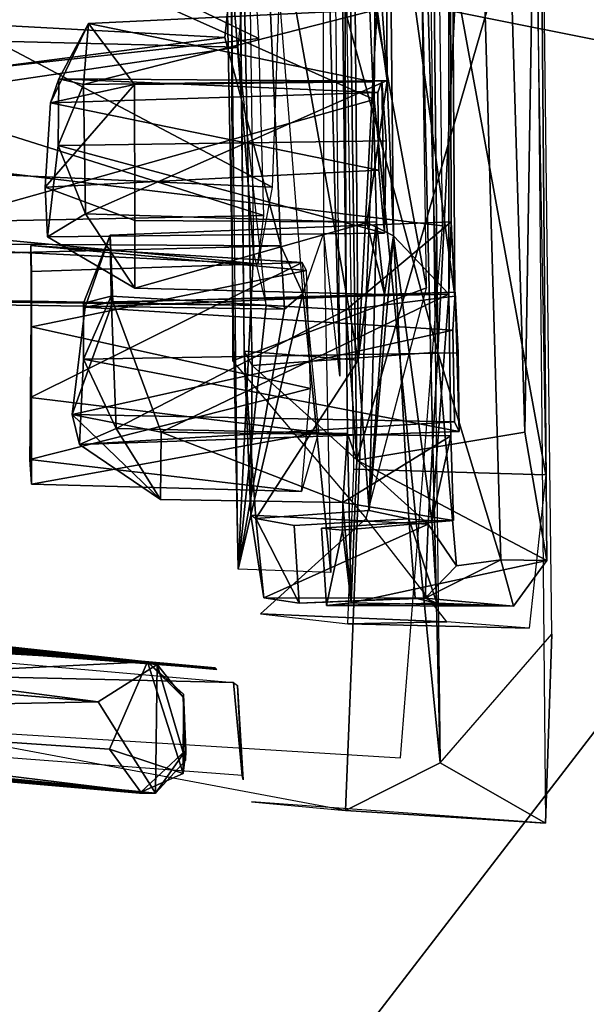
# Model space of a CAD drawing. Header units: millimetres. Extents: x -367 to 317, y -615 to 392.
# Tile 153 of 191: x 74 to 85, y 111 to 131. Entities that reach past the tile are written whole.
import ezdxf

# ---------------------------------------------------------------- set-up
doc = ezdxf.new("R2010")
doc.units = ezdxf.units.MM
doc.layers.add('Fbx_Root', color=7, linetype='Continuous', true_color=0x000000)
doc.styles.add('Default', font='arial.ttf')
doc.dimstyles.new('Default', dxfattribs={"dimscale": 10, "dimtxt": 2.5, "dimasz": 3, "dimexe": 1, "dimexo": 0.5, "dimgap": 0.8, "dimtad": 1, "dimtoh": 1, "dimzin": 1, "dimdsep": 46, "dimtxsty": 'Default', "dimcen": 2.5, "dimadec": 1, "dimazin": 1, "dimtfac": 1, "dimtdec": 4, "dimtix": 1, "dimtofl": 0, "dimtmove": 1, "dimatfit": 3, "dimfxl": 1, "dimtolj": 1, "dimtzin": 1, "dimarcsym": 0})

# ---------------------------------------------------------------- blocks, each defined once
blk = doc.blocks.new('*D1')
at = {"layer": 'Defpoints', "color": 0}
for p in [(-317.816, 295.28), (317.184, 295.28), (-317.816, -604.775)]:
    blk.add_point(p, dxfattribs=at)
at = {"layer": 'Fbx_Root', "color": 0, "lineweight": -2}
for p, q in [((-317.816, 290.28), (-317.816, -614.775)), ((317.184, 290.28), (317.184, -614.775)), ((287.184, -604.775), (-287.816, -604.775))]:
    blk.add_line(p, q, dxfattribs=at)
at = {"layer": 'Fbx_Root', "color": 0}
for points in [[(-287.816, -599.775), (-287.816, -609.775), (-317.816, -604.775)], [(287.184, -609.775), (287.184, -599.775), (317.184, -604.775)]]:
    blk.add_solid(points, dxfattribs=at)
at = {"layer": 'Fbx_Root', "color": 0, "insert": (-0.316, -584.012), "char_height": 25, "attachment_point": 5, "style": 'Default'}
blk.add_mtext('\\A1;635.00', dxfattribs=at)

msp = doc.modelspace()

# ---------------------------------------------------------------- linework, layer by layer
at = {"layer": 'Fbx_Root'}
for points in [[(262.031, 200.251, 77.066), (261.864, 199.266, 96.889), (20.397, 29.818, 150.584), (134.105, 110.737, 100.651)], [(261.864, 199.266, 96.889), (181.087, 142.075, 120.829), (20.397, 29.818, 150.584)], [(208.854, 131.177, 90.294), (287.189, 189.615, 74.337), (34.467, 4.457, 147.586)], [(287.189, 189.615, 74.337), (172.593, 112.085, 133.258), (34.467, 4.457, 147.586)], [(41.763, 187.46, 424.1), (33.522, 140.578, 426.206), (93.813, 128.525, 428.621), (108.64, 178.236, 426.744)], [(81.783, 116.201, 281.003), (80.751, 160.833, 294.228), (80.97, 183.617, 307.919)], [(83.841, 115.025, 330.416), (83.965, 118.713, 328.09), (83.265, 177.127, 349.05)], [(80.751, 160.833, 294.228), (80.492, 129.155, 282.154), (49.592, 142.954, 284.512)], [(80.492, 129.155, 282.154), (80.751, 160.833, 294.228), (81.783, 116.201, 281.003)], [(81.365, 160.862, 299.763), (81.737, 124.221, 285.422), (81.142, 145.498, 292.948)], [(81.365, 160.862, 299.763), (82.444, 138.533, 305.162), (81.737, 124.221, 285.422)], [(94.336, 140.221, 353.813), (68.763, 54.76, 353.821), (43.481, 158.407, 353.85)], [(80.751, 129.526, 298.93), (80.561, 156.399, 311.284), (80.054, 139.486, 292.458)], [(80.875, 126.494, 299.136), (81.951, 125.355, 323.012), (81.953, 143.791, 333.562), (80.561, 156.399, 311.284)], [(80.751, 129.526, 298.93), (80.875, 126.494, 299.136), (80.561, 156.399, 311.284)], [(81.829, 126.686, 334.824), (81.633, 143.113, 339.696), (43.727, 150.787, 341.541), (43.967, 131.257, 336.84)], [(83.85, 121.825, 329.261), (79.767, 144.165, 335.715), (83.386, 148.001, 337.094)], [(81.52, 125.475, 285.307), (77.651, 146.524, 292.866), (77.728, 124.052, 285.101)], [(81.52, 125.475, 285.307), (81.256, 142.971, 291.491), (77.651, 146.524, 292.866)], [(77.798, 138.756, 290.383), (81.142, 145.498, 292.948), (81.737, 124.221, 285.422)], [(77.567, 145.028, 293.369), (77.583, 133.265, 289.988), (77.84, 119.985, 285.106)], [(79.575, 145.101, 335.508), (79.821, 123.75, 329.364), (79.497, 135.883, 328.478)], [(79.767, 144.165, 335.715), (83.85, 121.825, 329.261), (80.097, 121.937, 329.258)], [(82.071, 125.318, 328.092), (79.751, 142.226, 333.182), (81.953, 143.791, 333.562)], [(81.951, 125.355, 323.012), (81.999, 126.769, 325.375), (81.953, 143.791, 333.562)], [(82.071, 125.318, 328.092), (81.953, 143.791, 333.562), (81.999, 126.769, 325.375)], [(49.592, 142.954, 284.512), (80.492, 129.155, 282.154), (50.67, 120.756, 277.114)], [(79.751, 142.226, 333.182), (79.947, 125.048, 328.011), (79.883, 142.192, 334.775)], [(79.751, 142.226, 333.182), (82.071, 125.318, 328.092), (79.947, 125.048, 328.011)], [(80.154, 122.113, 328.956), (83.143, 132.442, 331.794), (79.883, 142.192, 334.775)], [(80.154, 122.113, 328.956), (79.883, 142.192, 334.775), (79.947, 125.048, 328.011)], [(181.087, 142.075, 120.829), (24.374, 28.059, 165.641), (20.397, 29.818, 150.584)], [(183.921, 138.747, 125.672), (24.374, 28.059, 165.641), (181.087, 142.075, 120.829)], [(93.813, 128.525, 428.621), (33.522, 140.578, 426.206), (27.361, 42.199, 429.243)], [(68.763, 54.76, 353.821), (94.336, 140.221, 353.813), (82.689, 61.728, 353.78)], [(82.689, 61.728, 353.78), (94.336, 140.221, 353.813), (89.277, 48.225, 353.748)], [(80.054, 139.486, 292.458), (77.825, 137.318, 291.458), (80.181, 124.062, 286.99)], [(80.054, 139.486, 292.458), (80.181, 124.062, 286.99), (80.469, 129.5, 294.115)], [(80.469, 129.5, 294.115), (80.552, 130.914, 296.46), (80.054, 139.486, 292.458)], [(80.751, 129.526, 298.93), (80.054, 139.486, 292.458), (80.552, 130.914, 296.46)], [(83.702, 139.322, 333.281), (83.864, 120.154, 327.124), (82.97, 120.164, 306.061), (82.444, 138.533, 305.162)], [(83.702, 139.322, 333.281), (83.143, 132.442, 331.794), (83.435, 122.658, 329.098)], [(83.435, 122.658, 329.098), (83.864, 120.154, 327.124), (83.702, 139.322, 333.281)], [(183.921, 138.747, 125.672), (108.849, 81.886, 147.046), (24.374, 28.059, 165.641)], [(77.798, 138.756, 290.383), (78.111, 123.96, 285.337), (77.957, 124.239, 286.982)], [(77.957, 124.239, 286.982), (77.825, 137.318, 291.458), (77.798, 138.756, 290.383)], [(77.798, 138.756, 290.383), (81.737, 124.221, 285.422), (78.111, 123.96, 285.337)], [(81.737, 124.221, 285.422), (82.444, 138.533, 305.162), (82.97, 120.164, 306.061)], [(77.957, 124.239, 286.982), (80.181, 124.062, 286.99), (77.825, 137.318, 291.458)], [(77.578, 130.368, 305.591), (47.484, 132.005, 304.511), (78.225, 136.421, 304.538)], [(78.225, 136.421, 304.538), (78.671, 126.301, 308.397), (77.578, 130.368, 305.591)], [(79.099, 125.365, 313.142), (78.671, 126.301, 308.397), (78.225, 136.421, 304.538)], [(79.511, 126.554, 323.665), (79.497, 135.883, 328.478), (79.821, 123.75, 329.364)], [(77.955, 135.151, 307.72), (70.056, 134.287, 308.209), (78.244, 130.347, 309.26)], [(78.75, 134.369, 326.737), (78.502, 127.444, 322.84), (69.96, 131.965, 325.901)], [(70.056, 134.287, 308.209), (70.189, 129.463, 310.194), (78.244, 130.347, 309.26)], [(78.052, 132.41, 297.395), (78.136, 126.16, 294.059), (77.583, 133.265, 289.988)], [(77.583, 133.265, 289.988), (78.136, 126.16, 294.059), (77.84, 119.985, 285.106)], [(34.331, 13.06, 164.42), (198.942, 133.183, 118.951), (34.959, 9.769, 150.938)], [(34.331, 13.06, 164.42), (137.662, 93.362, 140.126), (198.942, 133.183, 118.951)], [(34.959, 9.769, 150.938), (198.942, 133.183, 118.951), (117.029, 70.125, 105.222)], [(78.052, 132.41, 297.395), (47.517, 130.934, 300.748), (77.837, 130.177, 300.542)], [(83.143, 132.442, 331.794), (80.154, 122.113, 328.956), (83.435, 122.658, 329.098)], [(77.578, 130.368, 305.591), (47.465, 126.482, 307.471), (47.484, 132.005, 304.511)], [(69.96, 131.965, 325.901), (78.502, 127.444, 322.84), (70.216, 127.821, 322.717)], [(34.467, 4.457, 147.586), (109.62, 57.271, 106.826), (208.854, 131.177, 90.294)], [(81.006, 116.298, 332.631), (81.829, 126.686, 334.824), (43.967, 131.257, 336.84), (43.39, 118.619, 334.64)], [(77.837, 130.177, 300.542), (47.517, 130.934, 300.748), (47.559, 125.697, 301.429)], [(74.814, 129.451, 298.645), (80.552, 130.914, 296.46), (74.915, 130.639, 296.464)], [(80.552, 130.914, 296.46), (74.814, 129.451, 298.645), (80.751, 129.526, 298.93)], [(80.469, 129.5, 294.115), (74.915, 130.639, 296.464), (80.552, 130.914, 296.46)], [(74.17, 129.094, 295.276), (74.338, 129.56, 296.991), (74.915, 130.639, 296.464)], [(74.915, 130.639, 296.464), (75.814, 129.451, 294.22), (74.17, 129.094, 295.276)], [(74.814, 129.451, 298.645), (74.915, 130.639, 296.464), (74.338, 129.56, 296.991)], [(74.915, 130.639, 296.464), (80.469, 129.5, 294.115), (75.814, 129.451, 294.22)], [(47.465, 126.482, 307.471), (77.578, 130.368, 305.591), (78.671, 126.301, 308.397)], [(78.244, 130.347, 309.26), (70.189, 129.463, 310.194), (78.337, 126.892, 313.041)], [(47.559, 125.697, 301.429), (78.386, 125.133, 301.06), (77.837, 130.177, 300.542)], [(78.337, 126.892, 313.041), (70.189, 129.463, 310.194), (69.973, 126.724, 314.4)], [(74.17, 129.094, 295.276), (75.814, 129.451, 294.22), (74.071, 127.445, 295.065)], [(75.82, 126.795, 294.222), (74.071, 127.445, 295.065), (75.814, 129.451, 294.22)], [(74.338, 129.56, 296.991), (74.17, 129.094, 295.276), (80.569, 129.29, 295.605)], [(74.338, 129.56, 296.991), (74.319, 128.259, 298.079), (74.814, 129.451, 298.645)], [(74.319, 128.259, 298.079), (74.338, 129.56, 296.991), (80.646, 129.514, 297.06), (80.728, 128.348, 298.005)], [(74.857, 126.921, 298.735), (74.814, 129.451, 298.645), (74.319, 128.259, 298.079)], [(80.646, 129.514, 297.06), (74.338, 129.56, 296.991), (80.569, 129.29, 295.605)], [(74.857, 126.921, 298.735), (80.751, 129.526, 298.93), (74.814, 129.451, 298.645)], [(80.751, 129.526, 298.93), (74.857, 126.921, 298.735), (80.35, 126.751, 298.877)], [(75.82, 126.795, 294.222), (75.814, 129.451, 294.22), (80.469, 129.5, 294.115), (80.54, 126.758, 294.11)], [(80.54, 126.758, 294.11), (80.469, 129.5, 294.115), (80.181, 124.062, 286.99)], [(80.751, 129.526, 298.93), (80.35, 126.751, 298.877), (80.875, 126.494, 299.136)], [(80.569, 129.29, 295.605), (80.588, 127.779, 295.014), (80.696, 126.548, 296.934), (80.646, 129.514, 297.06)], [(80.728, 128.348, 298.005), (80.646, 129.514, 297.06), (80.696, 126.548, 296.934)], [(80.569, 129.29, 295.605), (74.17, 129.094, 295.276), (80.588, 127.779, 295.014)], [(79.934, 115.271, 278.156), (50.67, 120.756, 277.114), (80.492, 129.155, 282.154)], [(74.071, 127.445, 295.065), (80.588, 127.779, 295.014), (74.17, 129.094, 295.276)], [(81.783, 116.201, 281.003), (79.934, 115.271, 278.156), (80.492, 129.155, 282.154)], [(78.591, -49.346, 434.435), (107.947, -12.523, 434.605), (93.813, 128.525, 428.621), (27.361, 42.199, 429.243)], [(80.696, 126.548, 296.934), (74.319, 128.259, 298.079), (80.728, 128.348, 298.005)], [(74.319, 128.259, 298.079), (74.117, 126.474, 296.557), (74.857, 126.921, 298.735)], [(74.319, 128.259, 298.079), (80.696, 126.548, 296.934), (74.117, 126.474, 296.557)], [(70.216, 127.821, 322.717), (78.502, 127.444, 322.84), (78.219, 125.946, 317.564), (69.943, 126.346, 318.06)], [(80.588, 127.779, 295.014), (74.071, 127.445, 295.065), (74.117, 126.474, 296.557), (80.696, 126.548, 296.934)], [(75.82, 126.795, 294.222), (75.821, 125.469, 296.524), (74.117, 126.474, 296.557), (74.071, 127.445, 295.065)], [(74.117, 126.474, 296.557), (75.821, 125.469, 296.524), (74.857, 126.921, 298.735)], [(75.821, 125.469, 296.524), (80.35, 126.751, 298.877), (74.857, 126.921, 298.735)], [(69.973, 126.724, 314.4), (78.219, 125.946, 317.564), (78.337, 126.892, 313.041)], [(81.999, 126.769, 325.375), (75.339, 126.508, 325.301), (75.356, 125.313, 327.451), (79.947, 125.048, 328.011)], [(81.951, 125.355, 323.012), (75.392, 125.206, 323.232), (75.339, 126.508, 325.301), (81.999, 126.769, 325.375)], [(75.821, 125.469, 296.524), (75.82, 126.795, 294.222), (80.54, 126.758, 294.11), (80.698, 125.35, 296.51)], [(80.35, 126.751, 298.877), (75.821, 125.469, 296.524), (80.698, 125.35, 296.51)], [(79.947, 125.048, 328.011), (82.071, 125.318, 328.092), (81.999, 126.769, 325.375)], [(80.181, 124.062, 286.99), (80.397, 121.129, 288.907), (80.54, 126.758, 294.11)], [(80.875, 126.494, 299.136), (80.35, 126.751, 298.877), (80.698, 125.35, 296.51)], [(80.698, 125.35, 296.51), (80.54, 126.758, 294.11), (80.397, 121.129, 288.907)], [(78.219, 125.946, 317.564), (69.973, 126.724, 314.4), (69.943, 126.346, 318.06)], [(79.511, 126.554, 323.665), (79.648, 119.918, 323.563), (79.099, 125.365, 313.142)], [(47.465, 126.482, 307.471), (78.671, 126.301, 308.397), (48.156, 125.514, 306.41)], [(75.339, 126.508, 325.301), (74.82, 125.179, 326.208), (75.356, 125.313, 327.451)], [(74.82, 125.179, 326.208), (75.339, 126.508, 325.301), (74.851, 125.098, 324.283)], [(75.392, 125.206, 323.232), (74.851, 125.098, 324.283), (75.339, 126.508, 325.301)], [(80.397, 121.129, 288.907), (81.173, 120.968, 303.081), (80.875, 126.494, 299.136)], [(80.875, 126.494, 299.136), (80.698, 125.35, 296.51), (80.397, 121.129, 288.907)], [(80.875, 126.494, 299.136), (81.619, 120.928, 313.001), (81.951, 125.355, 323.012)], [(81.619, 120.928, 313.001), (80.875, 126.494, 299.136), (81.173, 120.968, 303.081)], [(48.156, 125.514, 306.41), (78.671, 126.301, 308.397), (78.744, 125.06, 307.76)], [(73.803, 124.716, 323.027), (79.175, 125.819, 323.708), (73.788, 126.307, 324.656)], [(79.087, 125.972, 327.297), (73.788, 126.307, 324.656), (79.175, 125.819, 323.708)], [(79.087, 125.972, 327.297), (73.803, 125.795, 327.054), (73.788, 126.307, 324.656)], [(73.803, 125.795, 327.054), (73.803, 124.716, 323.027), (73.788, 126.307, 324.656)], [(78.386, 125.133, 301.06), (77.84, 119.985, 285.106), (78.136, 126.16, 294.059)], [(78.671, 126.301, 308.397), (79.099, 125.365, 313.142), (78.744, 125.06, 307.76)], [(79.405, 122.654, 327.597), (73.782, 123.338, 327.795), (79.087, 125.972, 327.297)], [(73.803, 125.795, 327.054), (79.087, 125.972, 327.297), (73.782, 123.338, 327.795)], [(73.803, 124.716, 323.027), (73.803, 125.795, 327.054), (73.799, 121.644, 326.109), (73.769, 122.122, 323.727)], [(73.799, 121.644, 326.109), (73.803, 125.795, 327.054), (73.782, 123.338, 327.795)], [(79.175, 125.819, 323.708), (73.803, 124.716, 323.027), (79.249, 123.512, 322.852)], [(173.286, 125.662, 132.913), (27.564, 19.629, 171.121), (172.593, 112.085, 133.258)], [(173.286, 125.662, 132.913), (140.524, 114.812, 138.448), (27.564, 19.629, 171.121)], [(78.386, 125.133, 301.06), (47.559, 125.697, 301.429), (48.156, 125.514, 306.41)], [(48.156, 125.514, 306.41), (78.744, 125.06, 307.76), (78.386, 125.133, 301.06)], [(74.851, 125.098, 324.283), (82.076, 125.391, 325.949), (74.82, 125.179, 326.208)], [(82.076, 125.391, 325.949), (82.134, 124.209, 326.837), (74.82, 124.083, 326.896), (74.82, 125.179, 326.208)], [(74.851, 125.098, 324.283), (82.029, 124.65, 323.946), (82.076, 125.391, 325.949)], [(77.728, 124.052, 285.101), (80.336, 120.974, 285.979), (81.52, 125.475, 285.307)], [(82.065, 122.858, 324.38), (82.152, 122.672, 326.23), (82.076, 125.391, 325.949), (82.029, 124.65, 323.946)], [(82.134, 124.209, 326.837), (82.076, 125.391, 325.949), (82.152, 122.672, 326.23)], [(74.594, 123.004, 324.11), (74.851, 125.098, 324.283), (75.392, 125.206, 323.232)], [(75.392, 125.206, 323.232), (76.332, 122.66, 323.04), (74.594, 123.004, 324.11)], [(75.356, 125.313, 327.451), (74.82, 124.083, 326.896), (75.453, 122.733, 327.525)], [(74.82, 124.083, 326.896), (75.356, 125.313, 327.451), (74.82, 125.179, 326.208)], [(75.356, 125.313, 327.451), (75.453, 122.733, 327.525), (79.947, 125.048, 328.011)], [(81.951, 125.355, 323.012), (76.332, 122.66, 323.04), (75.392, 125.206, 323.232)], [(81.989, 122.586, 323.028), (76.332, 122.66, 323.04), (81.951, 125.355, 323.012)], [(77.84, 119.985, 285.106), (78.744, 125.06, 307.76), (79.099, 125.365, 313.142)], [(77.84, 119.985, 285.106), (79.099, 125.365, 313.142), (79.648, 119.918, 323.563)], [(81.989, 122.586, 323.028), (81.951, 125.355, 323.012), (81.619, 120.928, 313.001)], [(74.594, 123.004, 324.11), (82.029, 124.65, 323.946), (74.851, 125.098, 324.283)], [(79.973, 122.63, 327.656), (79.947, 125.048, 328.011), (75.453, 122.733, 327.525)], [(78.744, 125.06, 307.76), (77.84, 119.985, 285.106), (78.386, 125.133, 301.06)], [(79.947, 125.048, 328.011), (79.973, 122.63, 327.656), (80.154, 122.113, 328.956)], [(73.769, 122.122, 323.727), (79.249, 123.512, 322.852), (73.803, 124.716, 323.027)], [(82.029, 124.65, 323.946), (74.594, 123.004, 324.11), (82.065, 122.858, 324.38)], [(78.186, 120.975, 288.572), (77.957, 124.239, 286.982), (78.088, 121.04, 286.676)], [(78.111, 123.96, 285.337), (78.088, 121.04, 286.676), (77.957, 124.239, 286.982)], [(77.957, 124.239, 286.982), (78.186, 120.975, 288.572), (80.181, 124.062, 286.99)], [(74.742, 122.419, 325.847), (75.453, 122.733, 327.525), (74.82, 124.083, 326.896)], [(74.82, 124.083, 326.896), (82.152, 122.672, 326.23), (74.742, 122.419, 325.847)], [(82.152, 122.672, 326.23), (74.82, 124.083, 326.896), (82.134, 124.209, 326.837)], [(81.737, 124.221, 285.422), (81.547, 120.859, 286.812), (78.111, 123.96, 285.337)], [(80.397, 121.129, 288.907), (80.181, 124.062, 286.99), (78.186, 120.975, 288.572)], [(81.737, 124.221, 285.422), (82.104, 120.051, 289.477), (81.547, 120.859, 286.812)], [(82.104, 120.051, 289.477), (81.737, 124.221, 285.422), (82.97, 120.164, 306.061)], [(78.088, 121.04, 286.676), (78.111, 123.96, 285.337), (81.547, 120.859, 286.812)], [(79.249, 123.512, 322.852), (73.769, 122.122, 323.727), (79.078, 121.498, 324.768)], [(73.782, 123.338, 327.795), (79.405, 122.654, 327.597), (73.799, 121.644, 326.109)], [(74.742, 122.419, 325.847), (82.065, 122.858, 324.38), (74.594, 123.004, 324.11)], [(74.594, 123.004, 324.11), (76.323, 121.343, 325.321), (74.742, 122.419, 325.847)], [(76.332, 122.66, 323.04), (76.323, 121.343, 325.321), (74.594, 123.004, 324.11)], [(82.065, 122.858, 324.38), (74.742, 122.419, 325.847), (82.152, 122.672, 326.23)], [(75.453, 122.733, 327.525), (74.742, 122.419, 325.847), (76.323, 121.343, 325.321)], [(79.884, 121.283, 325.198), (79.973, 122.63, 327.656), (75.453, 122.733, 327.525), (76.323, 121.343, 325.321)], [(79.078, 121.498, 324.768), (73.799, 121.644, 326.109), (79.405, 122.654, 327.597)], [(79.884, 121.283, 325.198), (76.323, 121.343, 325.321), (76.332, 122.66, 323.04)], [(81.989, 122.586, 323.028), (79.884, 121.283, 325.198), (76.332, 122.66, 323.04)], [(79.973, 122.63, 327.656), (79.884, 121.283, 325.198), (80.047, 119.325, 325.787)], [(82.043, 120.932, 324.552), (79.884, 121.283, 325.198), (81.989, 122.586, 323.028)], [(80.047, 119.325, 325.787), (80.154, 122.113, 328.956), (79.973, 122.63, 327.656)], [(83.864, 120.154, 327.124), (83.435, 122.658, 329.098), (80.154, 122.113, 328.956)], [(81.619, 120.928, 313.001), (82.043, 120.932, 324.552), (81.989, 122.586, 323.028)], [(79.078, 121.498, 324.768), (73.769, 122.122, 323.727), (73.799, 121.644, 326.109)], [(83.864, 120.154, 327.124), (80.154, 122.113, 328.956), (80.047, 119.325, 325.787)], [(79.981, 118.918, 325.968), (80.097, 121.937, 329.258), (83.85, 121.825, 329.261), (83.521, 118.833, 325.888)], [(79.875, 120.745, 324.488), (80.047, 119.325, 325.787), (79.884, 121.283, 325.198)], [(79.884, 121.283, 325.198), (82.043, 120.932, 324.552), (79.875, 120.745, 324.488)], [(78.088, 121.04, 286.676), (78.342, 119.426, 288.993), (78.186, 120.975, 288.572)], [(78.342, 119.426, 288.993), (78.088, 121.04, 286.676), (81.547, 120.859, 286.812)], [(78.186, 120.975, 288.572), (78.931, 120.839, 302.238), (81.173, 120.968, 303.081), (80.397, 121.129, 288.907)], [(78.931, 120.839, 302.238), (78.186, 120.975, 288.572), (79.031, 119.32, 302.169)], [(78.342, 119.426, 288.993), (79.031, 119.32, 302.169), (78.186, 120.975, 288.572)], [(80.336, 120.974, 285.979), (78.273, 119.113, 289.079), (81.916, 118.954, 290.335)], [(81.295, 119.417, 303.036), (81.173, 120.968, 303.081), (78.931, 120.839, 302.238), (79.031, 119.32, 302.169)], [(81.173, 120.968, 303.081), (81.719, 119.317, 313.053), (81.619, 120.928, 313.001)], [(81.719, 119.317, 313.053), (81.173, 120.968, 303.081), (81.295, 119.417, 303.036)], [(43.176, 120.789, 330.056), (77.746, 117.772, 329.667), (43.354, 118.572, 330.246)], [(81.547, 120.859, 286.812), (81.493, 119.414, 289.416), (78.342, 119.426, 288.993)], [(79.875, 120.745, 324.488), (82.043, 120.932, 324.552), (81.619, 120.928, 313.001), (79.465, 120.784, 314.289)], [(79.465, 120.784, 314.289), (81.619, 120.928, 313.001), (81.719, 119.317, 313.053), (79.565, 119.274, 314.416)], [(79.465, 120.784, 314.289), (79.565, 119.274, 314.416), (79.875, 120.745, 324.488)], [(82.104, 120.051, 289.477), (81.493, 119.414, 289.416), (81.547, 120.859, 286.812)], [(43.646, 120.583, 329.71), (68.965, 118.794, 325.706), (77.383, 118.031, 329.174)], [(79.565, 119.274, 314.416), (80.047, 119.325, 325.787), (79.875, 120.745, 324.488)], [(51.261, 119.613, 276.842), (44.047, 120.547, 276.993), (76.067, 118.172, 278.599)], [(76.067, 118.172, 278.599), (44.047, 120.547, 276.993), (56.266, 119.764, 278.977)], [(77.388, 118.057, 279.257), (67.801, 118.899, 284.279), (45.256, 120.547, 277.308)], [(83.216, 119.264, 324.658), (83.864, 120.154, 327.124), (80.047, 119.325, 325.787)], [(81.493, 119.414, 289.416), (82.104, 120.051, 289.477), (82.97, 120.164, 306.061)], [(83.216, 119.264, 324.658), (81.493, 119.414, 289.416), (82.97, 120.164, 306.061)], [(83.864, 120.154, 327.124), (83.216, 119.264, 324.658), (82.97, 120.164, 306.061)], [(51.261, 119.613, 276.842), (76.067, 118.172, 278.599), (61.156, 117.435, 277.08)], [(56.266, 119.764, 278.977), (57.758, 119.656, 281.839), (76.067, 118.172, 278.599)], [(57.758, 119.643, 328.43), (57.134, 118.92, 328.767), (75.103, 117.395, 328.588)], [(76.067, 118.172, 278.599), (57.758, 119.656, 281.839), (68.124, 118.901, 284.547)], [(57.758, 119.643, 328.43), (76.256, 118.12, 328.075), (67.132, 119.001, 325.831)], [(57.758, 119.643, 328.43), (75.103, 117.395, 328.588), (76.256, 118.12, 328.075)], [(81.493, 119.414, 289.416), (79.031, 119.32, 302.169), (78.342, 119.426, 288.993)], [(81.493, 119.414, 289.416), (81.295, 119.417, 303.036), (79.031, 119.32, 302.169)], [(80.047, 119.325, 325.787), (79.565, 119.274, 314.416), (83.216, 119.264, 324.658)], [(81.719, 119.317, 313.053), (83.216, 119.264, 324.658), (79.565, 119.274, 314.416)], [(81.295, 119.417, 303.036), (81.493, 119.414, 289.416), (81.719, 119.317, 313.053)], [(83.216, 119.264, 324.658), (81.719, 119.317, 313.053), (81.493, 119.414, 289.416)], [(135.149, 119.095, 100.274), (18.258, 29.711, 115.868), (12.762, 32.304, 115.767)], [(135.149, 119.095, 100.274), (12.762, 32.304, 115.767), (14.517, 31.537, 139.777), (86.489, 79.972, 138.504)], [(18.258, 29.711, 115.868), (135.149, 119.095, 100.274), (134.105, 110.737, 100.651)], [(78.273, 119.113, 289.079), (79.981, 118.918, 325.968), (81.916, 118.954, 290.335)], [(57.134, 118.92, 328.767), (61.093, 117.114, 328.525), (75.103, 117.395, 328.588)], [(70.202, 118.767, 324.707), (67.132, 119.001, 325.831), (76.256, 118.12, 328.075)], [(67.801, 118.899, 284.279), (77.388, 118.057, 279.257), (71.202, 118.617, 286.015)], [(68.124, 118.901, 284.547), (71.139, 118.629, 286.219), (76.067, 118.172, 278.599)], [(79.981, 118.918, 325.968), (83.521, 118.833, 325.888), (81.916, 118.954, 290.335)], [(68.481, 118.831, 312.855), (77.423, 118.022, 297.134), (72.361, 118.501, 315.877)], [(77.423, 118.022, 297.134), (68.481, 118.831, 312.855), (69.245, 118.768, 297.184)], [(73.323, 118.416, 321.172), (77.383, 118.031, 329.174), (68.965, 118.794, 325.706)], [(72.594, 118.494, 293.934), (77.423, 118.022, 297.134), (69.245, 118.768, 297.184)], [(72.515, 118.546, 322.237), (70.202, 118.767, 324.707), (76.256, 118.12, 328.075)], [(81.783, 116.201, 281.003), (83.965, 118.713, 328.09), (83.841, 115.025, 330.416)], [(77.914, 115.952, 329.72), (43.354, 118.572, 330.246), (77.746, 117.772, 329.667)], [(71.139, 118.629, 286.219), (72.707, 118.54, 288.758), (76.067, 118.172, 278.599)], [(77.423, 118.022, 297.134), (71.202, 118.617, 286.015), (77.388, 118.057, 279.257)], [(71.202, 118.617, 286.015), (77.423, 118.022, 297.134), (73.372, 118.425, 290.065)], [(72.361, 118.501, 315.877), (77.423, 118.022, 297.134), (73.323, 118.416, 321.172)], [(72.983, 118.467, 317.667), (72.515, 118.546, 322.237), (76.256, 118.12, 328.075)], [(73.372, 118.425, 290.065), (77.423, 118.022, 297.134), (72.594, 118.494, 293.934)], [(73.122, 118.42, 293.965), (76.067, 118.172, 278.599), (72.707, 118.54, 288.758)], [(76.256, 118.12, 328.075), (73.122, 118.42, 293.965), (72.983, 118.467, 317.667)], [(76.067, 118.172, 278.599), (73.122, 118.42, 293.965), (76.256, 118.12, 328.075)], [(77.383, 118.031, 329.174), (73.323, 118.416, 321.172), (77.423, 118.022, 297.134)], [(75.323, 116.465, 278.087), (61.156, 117.435, 277.08), (76.067, 118.172, 278.599)], [(76.256, 118.12, 328.075), (75.103, 117.395, 328.588), (76.226, 115.611, 328.028)], [(76.765, 115.995, 279.166), (75.323, 116.465, 278.087), (76.067, 118.172, 278.599)], [(76.067, 118.172, 278.599), (76.768, 117.543, 279.801), (76.765, 115.995, 279.166)], [(76.768, 117.543, 279.801), (76.067, 118.172, 278.599), (76.761, 117.485, 326.673)], [(76.067, 118.172, 278.599), (76.256, 118.12, 328.075), (76.761, 117.485, 326.673)], [(76.226, 115.611, 328.028), (76.81, 116.244, 326.965), (76.256, 118.12, 328.075)], [(76.761, 117.485, 326.673), (76.256, 118.12, 328.075), (76.81, 116.244, 326.965)], [(77.746, 117.772, 329.667), (77.822, 117.713, 279.248), (77.914, 115.952, 329.72)], [(77.822, 117.713, 279.248), (77.935, 115.871, 278.968), (77.914, 115.952, 329.72)], [(76.768, 117.543, 279.801), (76.761, 117.485, 326.673), (76.814, 116.451, 303.239)], [(76.765, 115.995, 279.166), (76.768, 117.543, 279.801), (76.814, 116.451, 303.239)], [(76.226, 115.611, 328.028), (75.103, 117.395, 328.588), (61.093, 117.114, 328.525)], [(75.323, 116.465, 278.087), (75.938, 115.63, 278.628), (61.156, 117.435, 277.08)], [(62.427, 116.756, 277.833), (61.156, 117.435, 277.08), (75.938, 115.63, 278.628)], [(76.81, 116.244, 326.965), (76.814, 116.451, 303.239), (76.761, 117.485, 326.673)], [(62.476, 116.787, 327.88), (76.226, 115.611, 328.028), (61.093, 117.114, 328.525)], [(75.938, 115.63, 278.628), (68.323, 116.297, 287.186), (62.427, 116.756, 277.833)], [(76.226, 115.611, 328.028), (62.476, 116.787, 327.88), (68.711, 116.271, 323.011)], [(62.854, 116.745, 293.215), (66.439, 116.46, 294.922), (75.912, 115.611, 306.156)], [(75.912, 115.611, 306.156), (67.484, 116.369, 315.449), (62.854, 116.745, 293.215)], [(69.192, 116.23, 294.068), (75.912, 115.611, 306.156), (66.439, 116.46, 294.922)], [(67.484, 116.369, 315.449), (75.912, 115.611, 306.156), (69.839, 116.165, 316.998)], [(76.765, 115.995, 279.166), (75.938, 115.63, 278.628), (75.323, 116.465, 278.087)], [(75.938, 115.63, 278.628), (76.765, 115.995, 279.166), (76.814, 116.451, 303.239)], [(76.226, 115.611, 328.028), (75.938, 115.63, 278.628), (76.814, 116.451, 303.239)], [(76.81, 116.244, 326.965), (76.226, 115.611, 328.028), (76.814, 116.451, 303.239)], [(68.323, 116.297, 287.186), (75.938, 115.63, 278.628), (70.791, 116.085, 290.712)], [(70.711, 116.106, 319.847), (76.226, 115.611, 328.028), (68.711, 116.271, 323.011)], [(70.791, 116.085, 290.712), (75.912, 115.611, 306.156), (69.192, 116.23, 294.068)], [(69.839, 116.165, 316.998), (76.226, 115.611, 328.028), (70.711, 116.106, 319.847)], [(76.226, 115.611, 328.028), (69.839, 116.165, 316.998), (75.912, 115.611, 306.156)], [(79.934, 115.271, 278.156), (81.783, 116.201, 281.003), (83.841, 115.025, 330.416)], [(75.912, 115.611, 306.156), (70.791, 116.085, 290.712), (75.938, 115.63, 278.628)], [(75.912, 115.611, 306.156), (75.938, 115.63, 278.628), (76.226, 115.611, 328.028)], [(79.934, 115.271, 278.156), (83.841, 115.025, 330.416), (78.096, 115.441, 330.195)], [(140.524, 114.812, 138.448), (86.489, 79.972, 138.504), (19.168, 27.656, 169.021)], [(19.168, 27.656, 169.021), (27.564, 19.629, 171.121), (140.524, 114.812, 138.448)], [(32.754, 9.518, 169.004), (172.593, 112.085, 133.258), (27.564, 19.629, 171.121)], [(32.754, 9.518, 169.004), (34.467, 4.457, 147.586), (172.593, 112.085, 133.258)]]:
    msp.add_3dface(points, dxfattribs=at)

# ---------------------------------------------------------------- dimensions: what is measured, and where the dimension line sits
dim = msp.add_linear_dim(base=(-317.816, -604.775), p1=(317.184, 295.28), p2=(-317.816, 295.28), angle=180, dimstyle='Default', override={"dimscale": 10, "dimtxt": 2.5, "dimasz": 3, "dimexe": 1, "dimexo": 0.5, "dimgap": 0.8, "dimtad": 1, "dimtih": 0, "dimtoh": 0, "dimdec": 2, "dimlfac": 1, "dimzin": 1, "dimtxsty": 'Default', "dimsah": 0, "dimcen": 2.5, "dimadec": 1, "dimazin": 1, "dimtix": 0, "dimtmove": 0, "dimtzin": 1}, dxfattribs=at)
dim.commit()
dim.dimension.update_dxf_attribs({"geometry": '*D1', "text_midpoint": (-0.316, -584.012)})

doc.saveas('drawing.dxf')
